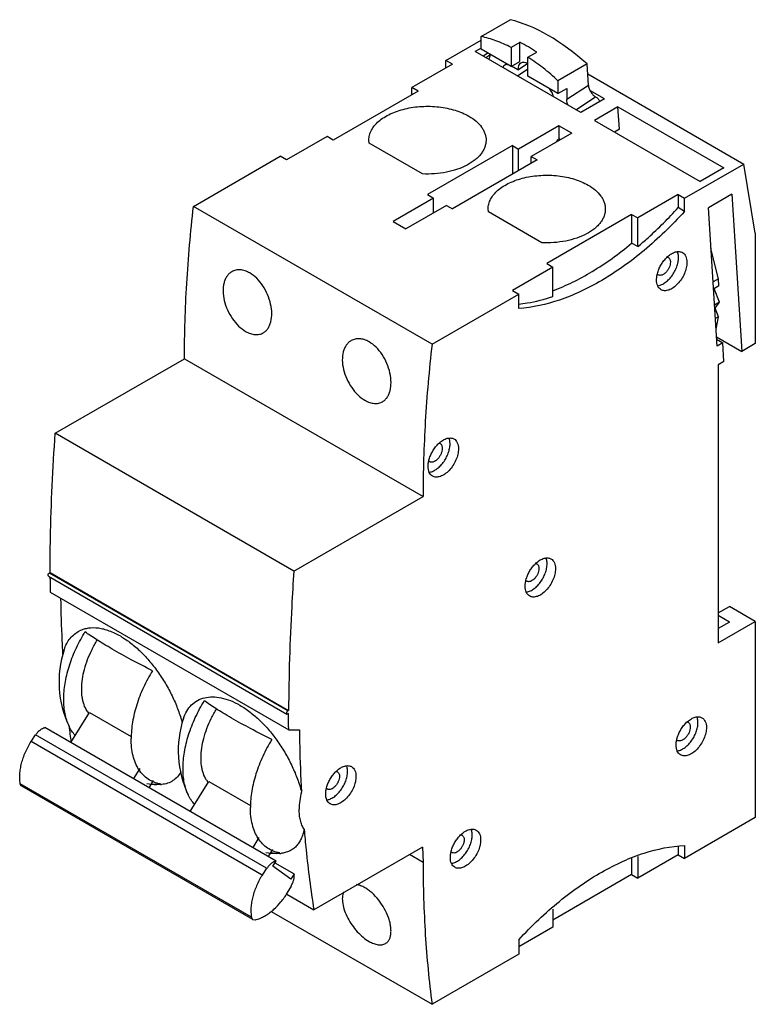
# Model space of a CAD drawing. Header units: millimetres. Extents: x 11 to 89, y 18 to 121.
import ezdxf

# ---------------------------------------------------------------- set-up
doc = ezdxf.new("R2010")
doc.units = ezdxf.units.MM
doc.header["$LTSCALE"] = 9.081365
doc.layers.get('0').update_dxf_attribs({"linetype": 'CONTINUOUS'})

msp = doc.modelspace()

# ---------------------------------------------------------------- linework, layer by layer
at = {"color": 7, "linetype": 'Continuous'}
for p, q in [((59.84, 119.71), (62.89, 121.46)), ((56.15, 117.18), (59.84, 119.31)), ((59.84, 118.37), (59.84, 119.71)), ((63.91, 119.09), (62.99, 118.56)), ((63.9, 117.08), (63.91, 119.09)), ((59.84, 118.49), (59.21, 118.13)), ((70.31, 111.72), (59.21, 118.13)), ((62.99, 116.55), (59.84, 118.37)), ((60.56, 117.96), (60.07, 117.64)), ((60.32, 117.49), (60.76, 117.78)), ((60.76, 117.73), (60.76, 117.84)), ((62.99, 118.56), (62.99, 116.55)), ((64.75, 117.54), (65.67, 118.07)), ((56.82, 116.79), (52.58, 114.34)), ((56.15, 116.4), (56.15, 117.18)), ((56.82, 116.79), (56.15, 117.18)), ((62.99, 116.55), (63.9, 117.08)), ((63.69, 116.2), (64.69, 116.86)), ((64.75, 115.53), (64.75, 117.54)), ((70.95, 116.82), (67.9, 115.06)), ((71.09, 114.57), (70.95, 116.82)), ((63.69, 116.2), (63.03, 116.58)), ((63.64, 115.58), (64.75, 116.31)), ((71.02, 115.77), (87.4, 106.32)), ((67.9, 113.72), (64.75, 115.53)), ((67.9, 115.06), (67.9, 113.72)), ((53.22, 113.98), (44.31, 108.83)), ((52.58, 113.61), (52.58, 114.34)), ((53.22, 113.98), (52.58, 114.34)), ((67.9, 113.72), (68.82, 114.25)), ((71.09, 114.57), (68.82, 113.08)), ((68.82, 114.25), (68.82, 113.08)), ((72.79, 113.15), (71.26, 114.03)), ((69.79, 112.02), (71.85, 113.38)), ((72.79, 113.15), (70.31, 111.72)), ((74.2, 112.33), (71.73, 110.9)), ((74.35, 109.97), (74.2, 112.33)), ((74.2, 112.33), (85.3, 105.92)), ((71.73, 110.9), (82.83, 104.5)), ((68, 110.34), (63.75, 107.89)), ((69.34, 109.57), (65.1, 107.12)), ((68, 110.34), (68, 108.98)), ((69.34, 109.57), (68, 110.34)), ((74.35, 109.97), (73.85, 109.68)), ((43.67, 109.2), (39.43, 106.75)), ((44.31, 108.83), (43.67, 109.2)), ((48.08, 108.53), (48.06, 108.83)), ((53.69, 105.29), (48.08, 108.53)), ((68.16, 108.88), (68, 108.98)), ((63.12, 108.26), (54.21, 103.12)), ((63.12, 108.26), (63.12, 105.25)), ((63.12, 108.26), (63.75, 107.89)), ((63.75, 105.61), (63.75, 107.89)), ((29.66, 101.88), (38.76, 107.14)), ((39.43, 106.75), (38.76, 107.14)), ((65.73, 106.75), (56.82, 101.61)), ((65.1, 106.38), (65.1, 107.12)), ((65.1, 107.12), (65.73, 106.75)), ((81.18, 102.73), (87.4, 106.32)), ((85.3, 105.92), (82.83, 104.5)), ((88.61, 99.09), (87.4, 106.32)), ((54.84, 102.75), (50.6, 100.3)), ((54.21, 103.12), (54.84, 102.75)), ((54.84, 101.2), (54.84, 102.75)), ((80.51, 103.12), (76.27, 100.67)), ((80.51, 103.12), (80.51, 101.75)), ((80.51, 103.12), (81.18, 102.73)), ((81.18, 101.36), (81.18, 102.73)), ((86.16, 103.15), (83.69, 101.72)), ((86.16, 103.15), (87.19, 86.68)), ((54.69, 87.43), (29.66, 101.88)), ((56.19, 101.97), (51.95, 99.52)), ((56.19, 101.97), (56.82, 101.61)), ((60.6, 101.31), (60.57, 101.61)), ((66.2, 98.07), (60.6, 101.31)), ((81.18, 101.36), (80.51, 101.75)), ((84.59, 87.22), (83.69, 101.72)), ((50.6, 100.3), (51.95, 99.52)), ((75.63, 101.03), (66.72, 95.89)), ((75.63, 101.03), (75.63, 98.02)), ((75.63, 101.03), (76.27, 100.67)), ((76.27, 97.66), (76.27, 100.67)), ((88.61, 99.09), (88.61, 87.5)), ((76.27, 97.66), (75.63, 98.02)), ((84.74, 94.29), (83.95, 97.48)), ((67.36, 95.52), (63.12, 93.07)), ((66.72, 95.89), (67.36, 95.52)), ((67.36, 92.44), (67.36, 95.52)), ((84.74, 94.29), (84.17, 93.97)), ((84.79, 93.54), (84.74, 94.29)), ((63.12, 93.07), (63.79, 92.69)), ((84.79, 93.54), (84.22, 93.21)), ((84.33, 93.15), (84.23, 93.09)), ((84.33, 93.15), (84.32, 93.27)), ((84.86, 91.82), (84.33, 93.15)), ((54.69, 87.43), (63.79, 92.69)), ((63.79, 91.17), (63.79, 92.69)), ((84.86, 91.82), (84.32, 91.52)), ((84.38, 91.21), (84.35, 91.19)), ((84.38, 91.21), (84.86, 91.82)), ((84.75, 90.31), (84.38, 91.21)), ((84.75, 90.31), (84.41, 90.12)), ((84.49, 88.99), (84.75, 90.31)), ((84.54, 88.21), (84.49, 88.99)), ((84.54, 88.21), (87.19, 86.68)), ((84.55, 87.94), (85.19, 87.57)), ((85.19, 87.57), (84.59, 87.22)), ((85.32, 85.6), (85.19, 87.57)), ((88.61, 87.5), (87.19, 86.68)), ((15.16, 78.08), (28.72, 85.91)), ((28.72, 85.91), (53.75, 71.46)), ((85.32, 85.6), (84.72, 85.26)), ((84.72, 85.26), (84.72, 56.11)), ((40.19, 63.63), (15.16, 78.08)), ((40.19, 63.63), (53.75, 71.46)), ((14.44, 63.1), (14.4, 63.19)), ((14.44, 63.1), (39.47, 48.64)), ((14.54, 63.43), (14.61, 63.47)), ((39.57, 48.98), (14.54, 63.43)), ((14.61, 63.47), (39.64, 49.02)), ((14.61, 62.8), (14.61, 63)), ((14.62, 61.43), (39.65, 46.98)), ((84.72, 59.25), (85.89, 59.92)), ((88.61, 58.35), (85.89, 59.92)), ((85.89, 58.29), (84.72, 58.96)), ((84.72, 56.11), (88.61, 58.35)), ((85.89, 58.29), (84.72, 57.62)), ((88.61, 58.35), (88.61, 37.78)), ((16.78, 45.66), (18.74, 48.8)), ((18.74, 48.8), (23.12, 46.27)), ((39.43, 48.73), (39.47, 48.64)), ((39.47, 48.64), (39.57, 48.65)), ((39.57, 48.98), (39.64, 49.02)), ((39.64, 48.7), (39.57, 48.65)), ((39.64, 48.35), (39.64, 48.7)), ((12.62, 45.75), (13.07, 46.47)), ((37.32, 32.47), (13.07, 46.47)), ((38.33, 33.22), (14.08, 47.22)), ((39.65, 46.98), (40.78, 46.99)), ((36.87, 31.75), (12.62, 45.75)), ((24.02, 42.91), (23.36, 41.86)), ((35.74, 27.33), (11.48, 41.33)), ((25.01, 40.91), (25.47, 41.65)), ((29.3, 38.43), (31.26, 41.57)), ((31.26, 41.57), (35.64, 39.04)), ((35.89, 27.07), (11.64, 41.08)), ((88.61, 37.78), (81.18, 33.49)), ((36.53, 35.69), (35.88, 34.63)), ((37.53, 33.68), (37.99, 34.42)), ((53.7, 34.69), (42.29, 28.1)), ((53.7, 34.69), (53.75, 33.07)), ((80.51, 34.7), (80.51, 33.88)), ((81.18, 34.85), (81.18, 33.49)), ((38, 32.68), (38.33, 33.22)), ((53.75, 33.07), (52.33, 33.89)), ((75.63, 33.55), (75.63, 31.79)), ((80.51, 33.88), (76.27, 31.43)), ((76.27, 33.7), (76.27, 31.43)), ((80.51, 33.88), (81.18, 33.49)), ((37.32, 32.47), (36.87, 31.75)), ((37.37, 32.44), (37.32, 32.47)), ((39.88, 31.32), (38, 32.68)), ((38.21, 33.02), (40.21, 31.86)), ((40.21, 31.86), (39.88, 31.32)), ((75.63, 31.79), (67.36, 27.02)), ((75.63, 31.79), (76.27, 31.43)), ((39.5, 29.85), (39.95, 30.57)), ((39.95, 30.57), (39.9, 30.6)), ((39.44, 29.75), (42.29, 28.1)), ((37.82, 27.93), (54.69, 18.19)), ((67.36, 28.18), (67.36, 26.28)), ((35.89, 27.07), (36.13, 27.05)), ((67.36, 26.28), (63.79, 24.22)), ((63.79, 24.96), (63.79, 23.45)), ((63.79, 23.45), (54.69, 18.19))]:
    msp.add_line(p, q, dxfattribs=at)
for centre, radius, start, end in [((56.06, 103.47), 17.48, 59.9866, 63.3352), ((55.17, 101.95), 19.24, 56.9284, 59.965), ((34.31, 139.41), 45.4, 317.1817, 317.8983), ((81.25, 94.08), 3.01, 167.2761, 167.9324), ((55.35, 76.68), 0.375, 60.067, 72.8522), ((57.24, 74.53), 2.97, 167.4759, 168.857), ((216.74, 62.8), 202.13, 179.9994, 180.3868), ((67.46, 61.95), 3.01, 167.2761, 167.9324), ((32.36, 48.55), 16.55, 148.243, 148.8982), ((26.35, 52.02), 10.8, 161.8329, 205.46), ((20.86, 50.4), 2.78, 211.7314, 217.3368), ((20.78, 50.34), 2.68, 217.3545, 218.1284), ((38.86, 44.8), 10.8, 161.8287, 205.46), ((81.37, 47.44), 0.375, 60.0649, 72.8471), ((138.11, 61.34), 122.31, 186.5691, 187.3479), ((83.26, 45.3), 2.97, 167.4759, 168.8554), ((26.35, 52.02), 10.8, 261.4925, 267.1687), ((33.38, 43.18), 2.78, 211.7314, 217.3368), ((33.3, 43.12), 2.68, 217.3545, 218.1284), ((25.74, 49.13), 7.84, 266.5729, 273.3874), ((26.01, 44.42), 3.19, 273.5604, 275.4611), ((46.53, 40.15), 3.01, 167.2714, 167.9273), ((38.86, 44.8), 10.8, 261.4925, 267.1687), ((59.61, 33.49), 3.01, 167.2761, 167.9324), ((38.25, 41.9), 7.84, 266.5729, 273.3874), ((38.52, 37.2), 3.19, 273.5594, 275.448)]:
    msp.add_arc(centre, radius, start, end, dxfattribs=at)
for centre, major_axis, ratio, start_param, end_param in [((67.85, 104.56), (-10.62, 16.2), 0.535815, 5.169679, 5.7677), ((64.79, 115.57), (-0.77, 1.35), 0.577994, 5.533016, 7.071665)]:
    msp.add_ellipse(centre, major_axis=major_axis, ratio=ratio, start_param=start_param, end_param=end_param, dxfattribs=at)
for points, knots in [([(62.99, 118.56), (62.47, 118.82), (61.44, 119.27), (60.37, 119.59), (59.84, 119.71)], [0, 0, 0, 0, 0.516587, 1, 1, 1, 1]), ([(60.76, 117.73), (60.76, 117.69), (60.75, 117.61), (60.72, 117.49), (60.68, 117.4), (60.64, 117.34), (60.61, 117.32)], [0, 0, 0, 0, 0.284059, 0.543812, 0.78067, 1, 1, 1, 1]), ([(62.15, 116.44), (62.16, 116.47), (62.17, 116.53), (62.21, 116.61), (62.26, 116.68), (62.3, 116.71), (62.33, 116.73)], [0, 0, 0, 0, 0.276075, 0.531665, 0.770869, 1, 1, 1, 1]), ([(62.33, 116.73), (62.35, 116.74), (62.39, 116.76), (62.48, 116.79), (62.56, 116.79), (62.61, 116.78)], [0, 0, 0, 0, 0.237725, 0.480151, 1, 1, 1, 1]), ([(67.9, 115.06), (67.4, 115.53), (66.39, 116.4), (65.3, 117.19), (64.75, 117.54)], [0, 0, 0, 0, 0.511626, 1, 1, 1, 1]), ([(67.42, 113.39), (67.41, 113.47), (67.37, 113.63), (67.27, 113.86), (67.14, 114.07), (67.03, 114.2), (66.97, 114.26)], [0, 0, 0, 0, 0.240231, 0.494158, 0.751121, 1, 1, 1, 1]), ([(71.09, 114.57), (71.1, 114.52), (71.11, 114.41), (71.16, 114.24), (71.24, 114.06), (71.33, 113.9), (71.45, 113.74), (71.57, 113.59), (71.71, 113.47), (71.8, 113.41), (71.85, 113.38)], [0, 0, 0, 0, 0.111457, 0.233109, 0.362239, 0.495591, 0.629553, 0.760464, 0.884933, 1, 1, 1, 1]), ([(68.96, 112.5), (68.91, 112.59), (68.85, 112.78), (68.82, 112.98), (68.82, 113.08)], [0, 0, 0, 0, 0.524709, 1, 1, 1, 1]), ([(71.85, 113.38), (71.9, 113.35), (71.99, 113.29), (72.11, 113.17), (72.22, 113.03), (72.29, 112.93), (72.31, 112.87)], [0, 0, 0, 0, 0.227778, 0.476104, 0.736641, 1, 1, 1, 1]), ([(48.06, 108.83), (48.06, 109.01), (48.11, 109.37), (48.31, 109.88), (48.65, 110.38), (49.1, 110.83), (49.66, 111.24), (50.32, 111.6), (51.06, 111.89), (52.15, 112.21), (53.61, 112.42), (55.11, 112.37), (56.27, 112.19), (57.1, 111.98), (57.86, 111.7), (58.34, 111.47), (58.56, 111.34)], [0, 0, 0, 0, 0.042848, 0.087444, 0.135236, 0.187159, 0.243622, 0.304595, 0.36971, 0.438336, 0.582563, 0.729599, 0.801603, 0.871216, 0.937611, 1, 1, 1, 1]), ([(58.56, 111.34), (58.83, 111.19), (59.32, 110.85), (59.82, 110.32), (60.1, 109.87), (60.25, 109.53), (60.34, 109.18), (60.36, 108.95), (60.36, 108.83)], [0, 0, 0, 0, 0.289379, 0.54831, 0.66774, 0.781766, 0.891905, 1, 1, 1, 1]), ([(60.36, 108.83), (60.36, 108.71), (60.33, 108.46), (60.23, 108.09), (60.07, 107.74), (59.84, 107.39), (59.55, 107.06), (59.08, 106.64), (58.35, 106.17), (57.33, 105.74), (56.18, 105.44), (54.95, 105.28), (54.11, 105.27), (53.69, 105.29)], [0, 0, 0, 0, 0.044525, 0.089982, 0.137205, 0.186875, 0.239476, 0.295308, 0.416855, 0.551004, 0.695342, 0.846394, 1, 1, 1, 1]), ([(60.57, 101.61), (60.57, 101.78), (60.62, 102.14), (60.83, 102.66), (61.16, 103.15), (61.61, 103.6), (62.17, 104.01), (62.83, 104.37), (63.57, 104.67), (64.66, 104.98), (66.13, 105.19), (67.62, 105.15), (68.79, 104.96), (69.61, 104.75), (70.38, 104.48), (70.85, 104.24), (71.07, 104.12)], [0, 0, 0, 0, 0.042848, 0.087444, 0.135236, 0.187159, 0.243622, 0.304595, 0.36971, 0.438336, 0.582563, 0.729599, 0.801603, 0.871216, 0.937611, 1, 1, 1, 1]), ([(71.07, 104.12), (71.34, 103.96), (71.83, 103.62), (72.33, 103.1), (72.61, 102.65), (72.76, 102.31), (72.85, 101.96), (72.87, 101.72), (72.87, 101.61)], [0, 0, 0, 0, 0.289379, 0.54831, 0.66774, 0.781766, 0.891905, 1, 1, 1, 1]), ([(28.72, 85.91), (28.72, 88.53), (28.88, 93.87), (29.35, 99.19), (29.66, 101.88)], [0, 0, 0, 0, 0.491885, 1, 1, 1, 1]), ([(81.18, 101.36), (80.51, 100.62), (79.15, 99.21), (77, 97.27), (74.79, 95.56), (72.56, 94.11), (70.32, 92.93), (67.46, 91.77), (65.24, 91.27), (63.79, 91.17)], [0, 0, 0, 0, 0.145343, 0.286097, 0.421375, 0.550549, 0.67313, 0.788875, 1, 1, 1, 1]), ([(72.87, 101.61), (72.87, 101.48), (72.85, 101.23), (72.75, 100.87), (72.58, 100.51), (72.36, 100.17), (72.07, 99.84), (71.6, 99.41), (70.87, 98.95), (69.85, 98.52), (68.7, 98.22), (67.47, 98.06), (66.63, 98.05), (66.2, 98.07)], [0, 0, 0, 0, 0.044525, 0.089982, 0.137205, 0.186875, 0.239476, 0.295308, 0.416855, 0.551004, 0.695342, 0.846394, 1, 1, 1, 1]), ([(76.27, 97.66), (76.64, 97.96), (78.12, 99.25), (79.52, 100.65), (80.51, 101.75)], [0, 0, 0, 0, 0.243816, 1, 1, 1, 1]), ([(67.35, 93.03), (68.06, 93.3), (69.47, 93.91), (71.55, 95.05), (73.63, 96.43), (74.97, 97.47), (75.63, 98.02)], [0, 0, 0, 0, 0.231861, 0.476183, 0.732547, 1, 1, 1, 1]), ([(79.41, 96.61), (79.54, 96.73), (79.8, 96.93), (80.16, 97.09), (80.44, 97.15), (80.63, 97.15), (80.81, 97.12), (80.92, 97.07), (80.97, 97.04)], [0, 0, 0, 0, 0.301823, 0.566724, 0.685238, 0.795458, 0.899428, 1, 1, 1, 1]), ([(80.55, 96.52), (80.55, 96.57), (80.54, 96.76), (80.51, 96.95), (80.46, 97.08)], [0, 0, 0, 0, 0.267744, 1, 1, 1, 1]), ([(78.33, 93.55), (78.46, 93.56), (78.73, 93.64), (79.12, 93.85), (79.5, 94.17), (79.85, 94.57), (80.14, 95.03), (80.37, 95.53), (80.51, 96.03), (80.55, 96.36), (80.55, 96.52)], [0, 0, 0, 0, 0.097673, 0.209742, 0.334973, 0.469748, 0.609082, 0.747379, 0.879252, 1, 1, 1, 1]), ([(78.41, 95.07), (78.46, 95.22), (78.58, 95.51), (78.81, 95.92), (79.09, 96.29), (79.3, 96.51), (79.41, 96.61)], [0, 0, 0, 0, 0.250895, 0.506171, 0.758273, 1, 1, 1, 1]), ([(79.39, 96.55), (79.4, 96.55), (79.43, 96.54), (79.46, 96.52), (79.48, 96.51)], [0, 0, 0, 0, 0.252921, 1, 1, 1, 1]), ([(79.48, 96.51), (79.52, 96.49), (79.58, 96.44), (79.65, 96.33), (79.69, 96.19), (79.7, 96.09), (79.7, 96.03)], [0, 0, 0, 0, 0.217723, 0.450872, 0.710467, 1, 1, 1, 1]), ([(80.97, 97.04), (81.04, 97), (81.18, 96.88), (81.33, 96.64), (81.41, 96.34), (81.43, 96.13), (81.43, 96.01)], [0, 0, 0, 0, 0.217769, 0.450904, 0.710375, 1, 1, 1, 1]), ([(33.69, 95.03), (33.59, 94.98), (33.4, 94.84), (33.17, 94.56), (32.98, 94.23), (32.8, 93.71), (32.73, 92.95), (32.86, 91.98), (33.2, 91), (33.71, 90.1), (34.35, 89.33), (34.87, 88.93), (35.13, 88.77)], [0, 0, 0, 0, 0.046206, 0.094206, 0.14503, 0.199345, 0.318985, 0.452147, 0.593891, 0.73729, 0.874829, 1, 1, 1, 1]), ([(35.57, 94.9), (35.41, 94.99), (35.09, 95.14), (34.58, 95.25), (34.11, 95.22), (33.82, 95.11), (33.69, 95.03)], [0, 0, 0, 0, 0.279828, 0.535464, 0.772198, 1, 1, 1, 1]), ([(78.32, 94.74), (78.32, 94.77), (78.35, 94.88), (78.38, 94.99), (78.41, 95.07)], [0, 0, 0, 0, 0.245859, 1, 1, 1, 1]), ([(79.7, 96.03), (79.7, 95.94), (79.67, 95.75), (79.58, 95.48), (79.44, 95.21), (79.25, 94.97), (79.04, 94.79), (78.83, 94.67), (78.64, 94.64), (78.51, 94.66), (78.46, 94.68), (78.43, 94.69)], [0, 0, 0, 0, 0.128741, 0.270422, 0.417626, 0.562027, 0.695753, 0.813068, 0.912471, 0.957121, 1, 1, 1, 1]), ([(81.43, 96.01), (81.43, 95.82), (81.38, 95.42), (81.18, 94.82), (80.87, 94.25), (80.47, 93.75), (80.03, 93.35), (79.63, 93.13), (79.31, 93.05), (79.09, 93.03), (78.89, 93.06), (78.77, 93.11), (78.72, 93.14)], [0, 0, 0, 0, 0.128689, 0.270284, 0.417439, 0.561781, 0.695449, 0.812711, 0.864675, 0.912508, 0.957139, 1, 1, 1, 1]), ([(36.98, 88.62), (37.08, 88.68), (37.26, 88.81), (37.48, 89.08), (37.66, 89.41), (37.83, 89.93), (37.91, 90.69), (37.78, 91.66), (37.46, 92.64), (36.97, 93.56), (36.34, 94.34), (35.83, 94.75), (35.57, 94.9)], [0, 0, 0, 0, 0.044937, 0.091893, 0.142033, 0.196065, 0.316144, 0.450388, 0.593103, 0.736992, 0.874629, 1, 1, 1, 1]), ([(78.25, 94.17), (78.25, 94.22), (78.25, 94.4), (78.28, 94.57), (78.31, 94.71)], [0, 0, 0, 0, 0.238556, 1, 1, 1, 1]), ([(78.72, 93.14), (78.64, 93.19), (78.5, 93.3), (78.35, 93.55), (78.27, 93.84), (78.25, 94.06), (78.25, 94.17)], [0, 0, 0, 0, 0.217769, 0.450904, 0.710375, 1, 1, 1, 1]), ([(78.43, 94.69), (78.42, 94.7), (78.38, 94.72), (78.35, 94.76), (78.33, 94.78)], [0, 0, 0, 0, 0.246959, 1, 1, 1, 1]), ([(63.78, 91.62), (64.08, 91.66), (65.29, 91.83), (66.48, 92.14), (67.36, 92.44)], [0, 0, 0, 0, 0.240802, 1, 1, 1, 1]), ([(35.13, 88.77), (35.29, 88.68), (35.61, 88.53), (36.1, 88.42), (36.57, 88.44), (36.86, 88.55), (36.98, 88.62)], [0, 0, 0, 0, 0.283754, 0.540588, 0.775676, 1, 1, 1, 1]), ([(46.2, 87.81), (46.1, 87.75), (45.92, 87.61), (45.68, 87.34), (45.5, 87.01), (45.32, 86.48), (45.24, 85.72), (45.37, 84.76), (45.71, 83.78), (46.23, 82.87), (46.87, 82.1), (47.38, 81.7), (47.65, 81.55)], [0, 0, 0, 0, 0.046206, 0.094206, 0.14503, 0.199346, 0.318985, 0.452147, 0.593891, 0.73729, 0.874829, 1, 1, 1, 1]), ([(48.08, 87.67), (47.92, 87.77), (47.6, 87.92), (47.1, 88.02), (46.62, 87.99), (46.33, 87.88), (46.2, 87.81)], [0, 0, 0, 0, 0.279827, 0.535464, 0.772198, 1, 1, 1, 1]), ([(49.5, 81.39), (49.59, 81.45), (49.77, 81.59), (50, 81.85), (50.17, 82.18), (50.35, 82.7), (50.42, 83.46), (50.3, 84.43), (49.98, 85.42), (49.49, 86.34), (48.86, 87.12), (48.35, 87.52), (48.08, 87.67)], [0, 0, 0, 0, 0.044938, 0.091893, 0.142033, 0.196065, 0.316144, 0.450388, 0.593104, 0.736992, 0.874629, 1, 1, 1, 1]), ([(54.69, 87.43), (54.38, 84.74), (53.91, 79.42), (53.75, 74.08), (53.75, 71.46)], [0, 0, 0, 0, 0.508115, 1, 1, 1, 1]), ([(47.65, 81.55), (47.81, 81.45), (48.13, 81.31), (48.62, 81.19), (49.09, 81.22), (49.37, 81.32), (49.5, 81.39)], [0, 0, 0, 0, 0.283754, 0.540588, 0.775676, 1, 1, 1, 1]), ([(14.61, 63.47), (14.62, 64.67), (14.67, 69.55), (14.9, 74.42), (15.16, 78.08)], [0, 0, 0, 0, 0.246372, 1, 1, 1, 1]), ([(55.47, 77.09), (55.6, 77.2), (55.85, 77.39), (56.26, 77.57), (56.6, 77.61), (56.84, 77.56), (56.95, 77.52), (56.99, 77.49)], [0, 0, 0, 0, 0.301306, 0.565918, 0.794248, 0.898764, 1, 1, 1, 1]), ([(56.58, 76.97), (56.58, 77.02), (56.57, 77.21), (56.53, 77.4), (56.49, 77.53)], [0, 0, 0, 0, 0.267744, 1, 1, 1, 1]), ([(56.99, 77.49), (57.07, 77.45), (57.21, 77.33), (57.35, 77.09), (57.44, 76.79), (57.46, 76.57), (57.46, 76.46)], [0, 0, 0, 0, 0.217769, 0.450904, 0.710375, 1, 1, 1, 1]), ([(54.36, 74), (54.49, 74.01), (54.76, 74.08), (55.15, 74.3), (55.53, 74.62), (55.88, 75.02), (56.17, 75.48), (56.4, 75.98), (56.54, 76.48), (56.58, 76.81), (56.58, 76.97)], [0, 0, 0, 0, 0.097673, 0.209742, 0.334973, 0.469748, 0.609082, 0.747379, 0.879252, 1, 1, 1, 1]), ([(54.43, 75.49), (54.48, 75.64), (54.6, 75.94), (54.84, 76.37), (55.13, 76.76), (55.35, 76.99), (55.47, 77.09)], [0, 0, 0, 0, 0.250971, 0.50673, 0.759021, 1, 1, 1, 1]), ([(55.76, 76.5), (55.76, 76.41), (55.74, 76.21), (55.64, 75.92), (55.49, 75.64), (55.29, 75.39), (55.08, 75.2), (54.88, 75.09), (54.73, 75.05), (54.62, 75.04), (54.52, 75.06), (54.46, 75.08), (54.44, 75.1)], [0, 0, 0, 0, 0.128685, 0.270304, 0.417444, 0.561782, 0.695449, 0.812713, 0.86468, 0.912509, 0.957139, 1, 1, 1, 1]), ([(57.46, 76.46), (57.46, 76.27), (57.41, 75.86), (57.21, 75.27), (56.9, 74.7), (56.5, 74.19), (56.06, 73.8), (55.66, 73.58), (55.34, 73.5), (55.12, 73.48), (54.92, 73.51), (54.8, 73.56), (54.74, 73.59)], [0, 0, 0, 0, 0.128689, 0.270284, 0.417439, 0.561781, 0.695449, 0.812711, 0.864675, 0.912508, 0.957139, 1, 1, 1, 1]), ([(55.54, 77), (55.57, 76.98), (55.64, 76.93), (55.71, 76.81), (55.75, 76.66), (55.76, 76.56), (55.76, 76.5)], [0, 0, 0, 0, 0.217723, 0.450872, 0.710467, 1, 1, 1, 1]), ([(54.34, 75.18), (54.35, 75.2), (54.37, 75.31), (54.4, 75.41), (54.43, 75.49)], [0, 0, 0, 0, 0.246028, 1, 1, 1, 1]), ([(54.28, 74.62), (54.28, 74.66), (54.28, 74.82), (54.3, 74.99), (54.33, 75.11)], [0, 0, 0, 0, 0.239328, 1, 1, 1, 1]), ([(54.74, 73.59), (54.67, 73.63), (54.53, 73.75), (54.38, 73.99), (54.3, 74.29), (54.28, 74.51), (54.28, 74.62)], [0, 0, 0, 0, 0.217769, 0.450904, 0.710375, 1, 1, 1, 1]), ([(54.44, 75.1), (54.43, 75.1), (54.39, 75.13), (54.36, 75.15), (54.34, 75.18)], [0, 0, 0, 0, 0.247572, 1, 1, 1, 1]), ([(64.54, 61.42), (64.67, 61.44), (64.94, 61.51), (65.33, 61.72), (65.71, 62.04), (66.06, 62.44), (66.35, 62.91), (66.58, 63.4), (66.72, 63.9), (66.76, 64.23), (66.76, 64.39)], [0, 0, 0, 0, 0.097673, 0.209742, 0.334973, 0.469748, 0.609082, 0.747379, 0.879252, 1, 1, 1, 1]), ([(64.62, 62.94), (64.67, 63.09), (64.79, 63.38), (65.02, 63.79), (65.3, 64.16), (65.51, 64.38), (65.62, 64.48)], [0, 0, 0, 0, 0.250895, 0.506171, 0.758273, 1, 1, 1, 1]), ([(65.6, 64.42), (65.61, 64.42), (65.64, 64.41), (65.67, 64.4), (65.69, 64.38)], [0, 0, 0, 0, 0.252921, 1, 1, 1, 1]), ([(65.62, 64.48), (65.75, 64.6), (66.01, 64.8), (66.37, 64.96), (66.65, 65.02), (66.84, 65.02), (67.02, 64.99), (67.12, 64.94), (67.17, 64.91)], [0, 0, 0, 0, 0.301823, 0.566724, 0.685238, 0.795458, 0.899428, 1, 1, 1, 1]), ([(65.69, 64.38), (65.73, 64.36), (65.79, 64.31), (65.86, 64.2), (65.9, 64.06), (65.91, 63.96), (65.91, 63.9)], [0, 0, 0, 0, 0.217723, 0.450872, 0.710467, 1, 1, 1, 1]), ([(66.76, 64.39), (66.76, 64.44), (66.75, 64.63), (66.71, 64.82), (66.67, 64.95)], [0, 0, 0, 0, 0.267744, 1, 1, 1, 1]), ([(67.17, 64.91), (67.25, 64.87), (67.39, 64.75), (67.54, 64.51), (67.62, 64.21), (67.64, 64), (67.64, 63.88)], [0, 0, 0, 0, 0.217769, 0.450904, 0.710375, 1, 1, 1, 1]), ([(14.4, 63.19), (14.4, 63.21), (14.4, 63.26), (14.44, 63.33), (14.48, 63.39), (14.52, 63.42), (14.54, 63.43)], [0, 0, 0, 0, 0.237247, 0.500007, 0.762763, 1, 1, 1, 1]), ([(40.19, 63.63), (40.11, 62.4), (39.8, 57.53), (39.66, 52.66), (39.64, 49.02)], [0, 0, 0, 0, 0.25363, 1, 1, 1, 1]), ([(65.91, 63.9), (65.91, 63.81), (65.88, 63.62), (65.79, 63.35), (65.65, 63.08), (65.46, 62.85), (65.25, 62.66), (65.04, 62.54), (64.85, 62.51), (64.72, 62.53), (64.67, 62.55), (64.64, 62.57)], [0, 0, 0, 0, 0.128741, 0.270422, 0.417626, 0.562027, 0.695753, 0.813068, 0.912471, 0.957121, 1, 1, 1, 1]), ([(67.64, 63.88), (67.64, 63.69), (67.59, 63.29), (67.39, 62.69), (67.08, 62.12), (66.68, 61.62), (66.24, 61.22), (65.84, 61), (65.52, 60.92), (65.3, 60.9), (65.1, 60.93), (64.98, 60.98), (64.92, 61.02)], [0, 0, 0, 0, 0.128689, 0.270284, 0.417439, 0.561781, 0.695449, 0.812711, 0.864675, 0.912508, 0.957139, 1, 1, 1, 1]), ([(64.46, 62.05), (64.46, 62.09), (64.46, 62.27), (64.49, 62.45), (64.52, 62.58)], [0, 0, 0, 0, 0.238556, 1, 1, 1, 1]), ([(64.92, 61.02), (64.85, 61.06), (64.71, 61.18), (64.56, 61.42), (64.48, 61.72), (64.46, 61.93), (64.46, 62.05)], [0, 0, 0, 0, 0.217769, 0.450904, 0.710375, 1, 1, 1, 1]), ([(64.53, 62.61), (64.53, 62.64), (64.56, 62.75), (64.59, 62.86), (64.62, 62.94)], [0, 0, 0, 0, 0.245859, 1, 1, 1, 1]), ([(64.64, 62.57), (64.63, 62.57), (64.59, 62.6), (64.56, 62.63), (64.54, 62.65)], [0, 0, 0, 0, 0.246959, 1, 1, 1, 1]), ([(15.96, 54.93), (15.93, 55.41), (15.84, 57.36), (15.78, 59.31), (15.75, 60.77)], [0, 0, 0, 0, 0.24778, 1, 1, 1, 1]), ([(16.04, 50.15), (16.04, 50.71), (16.15, 51.88), (16.57, 53.63), (17.25, 55.4), (17.85, 56.54), (18.19, 57.1)], [0, 0, 0, 0, 0.228121, 0.474769, 0.734331, 1, 1, 1, 1]), ([(16.09, 55.39), (16.16, 55.61), (16.33, 56.03), (16.7, 56.58), (17.16, 57.04), (17.52, 57.26), (17.7, 57.35)], [0, 0, 0, 0, 0.266777, 0.518349, 0.760516, 1, 1, 1, 1]), ([(22.02, 56.79), (21.64, 57), (21.06, 57.28), (20.26, 57.53), (19.53, 57.67), (18.81, 57.68), (18.15, 57.54), (17.85, 57.42), (17.7, 57.35)], [0, 0, 0, 0, 0.290913, 0.42507, 0.551825, 0.785094, 0.894195, 1, 1, 1, 1]), ([(21.13, 55.45), (20.84, 55.62), (20.29, 55.94), (19.52, 56.42), (18.86, 56.85), (18.46, 57.13), (18.29, 57.26)], [0, 0, 0, 0, 0.300504, 0.569849, 0.804087, 1, 1, 1, 1]), ([(18.5, 48.94), (18.36, 49.15), (18.2, 49.51), (18.06, 50.01), (17.95, 50.58), (17.91, 51.34), (17.99, 52.32), (18.21, 53.34), (18.54, 54.38), (19, 55.41), (19.37, 56.07), (19.57, 56.4)], [0, 0, 0, 0, 0.095032, 0.146058, 0.199573, 0.314162, 0.438511, 0.571355, 0.710802, 0.854539, 1, 1, 1, 1]), ([(22.02, 56.79), (22.39, 56.57), (23.12, 56.08), (24.15, 55.18), (25.12, 54.13), (26.02, 52.96), (26.82, 51.7), (27.51, 50.39), (28.07, 49.06), (28.36, 48.15), (28.48, 47.7)], [0, 0, 0, 0, 0.112, 0.231919, 0.357976, 0.488051, 0.619736, 0.750551, 0.878077, 1, 1, 1, 1]), ([(25.36, 53.18), (24.61, 53.56), (23.19, 54.29), (21.79, 55.07), (21.13, 55.45)], [0, 0, 0, 0, 0.523847, 1, 1, 1, 1]), ([(25.36, 53.18), (25.01, 52.61), (24.38, 51.45), (23.67, 49.64), (23.23, 47.84), (23.12, 46.64), (23.12, 46.07)], [0, 0, 0, 0, 0.265542, 0.525285, 0.772074, 1, 1, 1, 1]), ([(16.6, 47.38), (16.41, 47.78), (16.2, 48.45), (16.07, 49.39), (16.04, 49.9), (16.04, 50.15)], [0, 0, 0, 0, 0.470792, 0.72815, 1, 1, 1, 1]), ([(28.56, 42.93), (28.56, 43.5), (28.67, 44.7), (29.12, 46.49), (29.82, 48.3), (30.45, 49.47), (30.8, 50.04)], [0, 0, 0, 0, 0.227926, 0.474715, 0.734459, 1, 1, 1, 1]), ([(28.6, 48.16), (28.69, 48.44), (28.92, 48.95), (29.42, 49.61), (30.07, 50.09), (30.83, 50.38), (31.69, 50.47), (32.61, 50.36), (33.58, 50.06), (34.22, 49.74), (34.53, 49.56)], [0, 0, 0, 0, 0.121336, 0.234699, 0.344581, 0.456207, 0.574557, 0.703402, 0.845008, 1, 1, 1, 1]), ([(33.65, 48.22), (33.35, 48.39), (32.8, 48.72), (32.03, 49.19), (31.37, 49.62), (30.98, 49.9), (30.8, 50.04)], [0, 0, 0, 0, 0.300504, 0.569849, 0.804087, 1, 1, 1, 1]), ([(31.01, 41.72), (30.88, 41.93), (30.72, 42.28), (30.58, 42.78), (30.47, 43.35), (30.43, 44.12), (30.51, 45.09), (30.72, 46.11), (31.06, 47.15), (31.51, 48.18), (31.88, 48.85), (32.09, 49.17)], [0, 0, 0, 0, 0.095032, 0.146058, 0.199573, 0.314162, 0.438511, 0.571355, 0.710802, 0.854539, 1, 1, 1, 1]), ([(34.53, 49.56), (34.9, 49.35), (35.63, 48.85), (36.66, 47.96), (37.64, 46.91), (38.54, 45.74), (39.34, 44.48), (40.03, 43.16), (40.59, 41.83), (40.88, 40.93), (40.99, 40.48)], [0, 0, 0, 0, 0.112, 0.231919, 0.357976, 0.488051, 0.619736, 0.750551, 0.878078, 1, 1, 1, 1]), ([(39.47, 48.87), (39.46, 48.86), (39.44, 48.82), (39.43, 48.77), (39.43, 48.73)], [0, 0, 0, 0, 0.267039, 1, 1, 1, 1]), ([(39.57, 48.98), (39.56, 48.97), (39.52, 48.95), (39.49, 48.91), (39.47, 48.87)], [0, 0, 0, 0, 0.228782, 1, 1, 1, 1]), ([(37.87, 45.95), (37.13, 46.33), (35.71, 47.07), (34.31, 47.84), (33.65, 48.22)], [0, 0, 0, 0, 0.523847, 1, 1, 1, 1]), ([(39.65, 46.98), (39.65, 47.1), (39.64, 47.29), (39.64, 47.58), (39.64, 47.92), (39.64, 48.18), (39.64, 48.35)], [0, 0, 0, 0, 0.249333, 0.436861, 0.624824, 1, 1, 1, 1]), ([(80.38, 44.76), (80.51, 44.78), (80.78, 44.85), (81.17, 45.07), (81.55, 45.38), (81.89, 45.79), (82.19, 46.25), (82.41, 46.74), (82.56, 47.24), (82.59, 47.57), (82.59, 47.73)], [0, 0, 0, 0, 0.097673, 0.209742, 0.334973, 0.469748, 0.609082, 0.747379, 0.879252, 1, 1, 1, 1]), ([(80.45, 46.25), (80.5, 46.41), (80.62, 46.71), (80.86, 47.14), (81.15, 47.52), (81.37, 47.75), (81.49, 47.85)], [0, 0, 0, 0, 0.25097, 0.506729, 0.75902, 1, 1, 1, 1]), ([(81.49, 47.85), (81.62, 47.96), (81.87, 48.15), (82.28, 48.33), (82.62, 48.37), (82.86, 48.33), (82.96, 48.28), (83.01, 48.25)], [0, 0, 0, 0, 0.301308, 0.56592, 0.79425, 0.898765, 1, 1, 1, 1]), ([(81.55, 47.77), (81.59, 47.75), (81.66, 47.69), (81.73, 47.57), (81.77, 47.43), (81.78, 47.32), (81.78, 47.26)], [0, 0, 0, 0, 0.217728, 0.450867, 0.710459, 1, 1, 1, 1]), ([(82.59, 47.73), (82.59, 47.78), (82.59, 47.97), (82.55, 48.16), (82.5, 48.29)], [0, 0, 0, 0, 0.267744, 1, 1, 1, 1]), ([(83.01, 48.25), (83.09, 48.21), (83.23, 48.09), (83.37, 47.85), (83.46, 47.55), (83.48, 47.34), (83.48, 47.22)], [0, 0, 0, 0, 0.217769, 0.450904, 0.710375, 1, 1, 1, 1]), ([(13.12, 46.45), (13.17, 46.53), (13.29, 46.7), (13.49, 46.91), (13.71, 47.07), (13.86, 47.15), (13.94, 47.18)], [0, 0, 0, 0, 0.274726, 0.537726, 0.781256, 1, 1, 1, 1]), ([(13.94, 47.18), (13.95, 47.19), (13.99, 47.2), (14.04, 47.21), (14.08, 47.22)], [0, 0, 0, 0, 0.258188, 1, 1, 1, 1]), ([(17.24, 46.4), (17.12, 46.54), (16.87, 46.86), (16.68, 47.2), (16.6, 47.38)], [0, 0, 0, 0, 0.488681, 1, 1, 1, 1]), ([(40.78, 46.99), (40.78, 46.44), (40.82, 44.27), (40.9, 42.1), (40.99, 40.48)], [0, 0, 0, 0, 0.252472, 1, 1, 1, 1]), ([(81.78, 47.26), (81.78, 47.17), (81.75, 46.97), (81.66, 46.68), (81.51, 46.4), (81.31, 46.16), (81.1, 45.96), (80.87, 45.84), (80.68, 45.8), (80.54, 45.82), (80.48, 45.85), (80.45, 45.86)], [0, 0, 0, 0, 0.128742, 0.270425, 0.417638, 0.562044, 0.695762, 0.813069, 0.91247, 0.95712, 1, 1, 1, 1]), ([(83.48, 47.22), (83.48, 47.03), (83.42, 46.63), (83.22, 46.03), (82.91, 45.46), (82.52, 44.96), (82.08, 44.56), (81.67, 44.34), (81.36, 44.26), (81.14, 44.24), (80.94, 44.27), (80.82, 44.32), (80.76, 44.36)], [0, 0, 0, 0, 0.128689, 0.270284, 0.417439, 0.561781, 0.695449, 0.812711, 0.864675, 0.912508, 0.957139, 1, 1, 1, 1]), ([(11.48, 41.33), (11.45, 41.5), (11.42, 41.83), (11.43, 42.36), (11.5, 42.91), (11.62, 43.48), (11.79, 44.06), (12.1, 44.83), (12.39, 45.39), (12.62, 45.75)], [0, 0, 0, 0, 0.105445, 0.218171, 0.33762, 0.463015, 0.593279, 0.727147, 1, 1, 1, 1]), ([(26.2, 41.3), (25.97, 41.34), (25.52, 41.46), (24.9, 41.78), (24.36, 42.24), (23.91, 42.81), (23.55, 43.5), (23.3, 44.28), (23.15, 45.15), (23.12, 45.76), (23.12, 46.07)], [0, 0, 0, 0, 0.113094, 0.223905, 0.335745, 0.451875, 0.57493, 0.706735, 0.848363, 1, 1, 1, 1]), ([(37.87, 45.95), (37.52, 45.39), (36.9, 44.22), (36.19, 42.41), (35.74, 40.61), (35.63, 39.42), (35.63, 38.85)], [0, 0, 0, 0, 0.265542, 0.525285, 0.772074, 1, 1, 1, 1]), ([(80.3, 45.39), (80.3, 45.43), (80.3, 45.59), (80.32, 45.75), (80.35, 45.87)], [0, 0, 0, 0, 0.239327, 1, 1, 1, 1]), ([(80.36, 45.94), (80.37, 45.97), (80.39, 46.07), (80.42, 46.18), (80.45, 46.25)], [0, 0, 0, 0, 0.246028, 1, 1, 1, 1]), ([(80.45, 45.86), (80.44, 45.87), (80.41, 45.89), (80.38, 45.92), (80.36, 45.94)], [0, 0, 0, 0, 0.247588, 1, 1, 1, 1]), ([(80.76, 44.36), (80.69, 44.4), (80.55, 44.52), (80.4, 44.76), (80.31, 45.06), (80.3, 45.27), (80.3, 45.39)], [0, 0, 0, 0, 0.217769, 0.450904, 0.710375, 1, 1, 1, 1]), ([(28.34, 42.58), (28.24, 42.4), (28, 42.04), (27.52, 41.63), (26.95, 41.35), (26.53, 41.27), (26.31, 41.25)], [0, 0, 0, 0, 0.2559, 0.499766, 0.743698, 1, 1, 1, 1]), ([(29.11, 40.15), (28.92, 40.56), (28.71, 41.23), (28.58, 42.17), (28.56, 42.67), (28.56, 42.93)], [0, 0, 0, 0, 0.470792, 0.72815, 1, 1, 1, 1]), ([(43.61, 39.63), (43.74, 39.64), (44.01, 39.71), (44.4, 39.93), (44.78, 40.25), (45.13, 40.65), (45.42, 41.11), (45.65, 41.6), (45.79, 42.1), (45.83, 42.44), (45.83, 42.6)], [0, 0, 0, 0, 0.097673, 0.209742, 0.334973, 0.469748, 0.609082, 0.747379, 0.879252, 1, 1, 1, 1]), ([(43.69, 41.15), (43.74, 41.29), (43.86, 41.58), (44.09, 41.99), (44.37, 42.36), (44.58, 42.59), (44.69, 42.69)], [0, 0, 0, 0, 0.250892, 0.506166, 0.758268, 1, 1, 1, 1]), ([(44.67, 42.62), (44.68, 42.62), (44.71, 42.61), (44.74, 42.6), (44.76, 42.59)], [0, 0, 0, 0, 0.252925, 1, 1, 1, 1]), ([(44.69, 42.69), (44.82, 42.8), (45.08, 43), (45.44, 43.17), (45.72, 43.22), (45.91, 43.23), (46.09, 43.19), (46.2, 43.15), (46.25, 43.12)], [0, 0, 0, 0, 0.301827, 0.566732, 0.685245, 0.795463, 0.899431, 1, 1, 1, 1]), ([(44.76, 42.59), (44.8, 42.57), (44.86, 42.51), (44.93, 42.4), (44.97, 42.26), (44.98, 42.16), (44.98, 42.11)], [0, 0, 0, 0, 0.217751, 0.450899, 0.710472, 1, 1, 1, 1]), ([(45.83, 42.6), (45.83, 42.65), (45.82, 42.84), (45.79, 43.02), (45.74, 43.15)], [0, 0, 0, 0, 0.267744, 1, 1, 1, 1]), ([(46.25, 43.12), (46.32, 43.07), (46.46, 42.96), (46.61, 42.72), (46.69, 42.42), (46.71, 42.2), (46.71, 42.09)], [0, 0, 0, 0, 0.217769, 0.450904, 0.710375, 1, 1, 1, 1]), ([(11.64, 41.08), (11.62, 41.09), (11.58, 41.12), (11.53, 41.18), (11.5, 41.25), (11.49, 41.31), (11.48, 41.33)], [0, 0, 0, 0, 0.22754, 0.465246, 0.721336, 1, 1, 1, 1]), ([(44.98, 42.11), (44.98, 42.02), (44.95, 41.83), (44.86, 41.55), (44.72, 41.28), (44.53, 41.05), (44.33, 40.87), (44.11, 40.75), (43.93, 40.71), (43.8, 40.73), (43.74, 40.75), (43.71, 40.77)], [0, 0, 0, 0, 0.128738, 0.270413, 0.417612, 0.56201, 0.695736, 0.813053, 0.912461, 0.957115, 1, 1, 1, 1]), ([(46.71, 42.09), (46.71, 41.89), (46.66, 41.49), (46.46, 40.9), (46.15, 40.32), (45.75, 39.82), (45.31, 39.43), (44.91, 39.21), (44.59, 39.12), (44.38, 39.11), (44.17, 39.14), (44.05, 39.19), (44, 39.22)], [0, 0, 0, 0, 0.128689, 0.270284, 0.417439, 0.561781, 0.695449, 0.812711, 0.864675, 0.912508, 0.957139, 1, 1, 1, 1]), ([(26.21, 41.24), (26.17, 41.23), (26.04, 41.23), (25.91, 41.23), (25.82, 41.23)], [0, 0, 0, 0, 0.24526, 1, 1, 1, 1]), ([(40.99, 40.48), (40.91, 40.17), (40.79, 39.57), (40.75, 38.95), (40.75, 38.66)], [0, 0, 0, 0, 0.517087, 1, 1, 1, 1]), ([(43.53, 40.25), (43.53, 40.29), (43.54, 40.47), (43.56, 40.65), (43.59, 40.78)], [0, 0, 0, 0, 0.238552, 1, 1, 1, 1]), ([(43.6, 40.82), (43.6, 40.84), (43.63, 40.95), (43.66, 41.06), (43.69, 41.15)], [0, 0, 0, 0, 0.245863, 1, 1, 1, 1]), ([(43.71, 40.77), (43.7, 40.77), (43.66, 40.8), (43.63, 40.83), (43.61, 40.86)], [0, 0, 0, 0, 0.24699, 1, 1, 1, 1]), ([(29.76, 39.18), (29.63, 39.32), (29.39, 39.63), (29.2, 39.97), (29.11, 40.15)], [0, 0, 0, 0, 0.488681, 1, 1, 1, 1]), ([(44, 39.22), (43.92, 39.26), (43.78, 39.38), (43.64, 39.62), (43.55, 39.92), (43.53, 40.14), (43.53, 40.25)], [0, 0, 0, 0, 0.217769, 0.450904, 0.710375, 1, 1, 1, 1]), ([(38.72, 34.07), (38.49, 34.11), (38.04, 34.23), (37.42, 34.56), (36.88, 35.01), (36.43, 35.59), (36.07, 36.27), (35.82, 37.06), (35.66, 37.93), (35.63, 38.53), (35.63, 38.85)], [0, 0, 0, 0, 0.113094, 0.223905, 0.335745, 0.451875, 0.57493, 0.706735, 0.848363, 1, 1, 1, 1]), ([(41.27, 36.56), (41.18, 36.69), (41.03, 37), (40.86, 37.5), (40.77, 38.06), (40.75, 38.45), (40.75, 38.66)], [0, 0, 0, 0, 0.224578, 0.465127, 0.723434, 1, 1, 1, 1]), ([(41.27, 36.56), (41.24, 36.38), (41.15, 36.03), (40.97, 35.55), (40.73, 35.13), (40.44, 34.76), (40.1, 34.47), (39.72, 34.24), (39.29, 34.09), (38.98, 34.03), (38.83, 34.02)], [0, 0, 0, 0, 0.14407, 0.278757, 0.405208, 0.525409, 0.641969, 0.757884, 0.876272, 1, 1, 1, 1]), ([(41.27, 36.56), (41.33, 35.84), (41.6, 33.01), (41.96, 30.19), (42.29, 28.1)], [0, 0, 0, 0, 0.253644, 1, 1, 1, 1]), ([(57.77, 36.03), (57.89, 36.14), (58.16, 36.34), (58.52, 36.51), (58.8, 36.56), (58.99, 36.57), (59.17, 36.53), (59.27, 36.49), (59.32, 36.46)], [0, 0, 0, 0, 0.301823, 0.566724, 0.685238, 0.795458, 0.899428, 1, 1, 1, 1]), ([(58.91, 35.94), (58.91, 35.99), (58.9, 36.18), (58.86, 36.36), (58.82, 36.49)], [0, 0, 0, 0, 0.267744, 1, 1, 1, 1]), ([(59.32, 36.46), (59.4, 36.41), (59.54, 36.3), (59.69, 36.06), (59.77, 35.76), (59.79, 35.54), (59.79, 35.43)], [0, 0, 0, 0, 0.217769, 0.450904, 0.710375, 1, 1, 1, 1]), ([(56.69, 32.97), (56.82, 32.98), (57.09, 33.05), (57.48, 33.27), (57.86, 33.59), (58.21, 33.99), (58.5, 34.45), (58.73, 34.95), (58.87, 35.44), (58.91, 35.78), (58.91, 35.94)], [0, 0, 0, 0, 0.097673, 0.209742, 0.334973, 0.469748, 0.609082, 0.747379, 0.879252, 1, 1, 1, 1]), ([(56.77, 34.49), (56.82, 34.63), (56.94, 34.92), (57.17, 35.33), (57.44, 35.71), (57.66, 35.93), (57.77, 36.03)], [0, 0, 0, 0, 0.250895, 0.506171, 0.758273, 1, 1, 1, 1]), ([(58.06, 35.45), (58.06, 35.36), (58.03, 35.17), (57.94, 34.89), (57.79, 34.63), (57.61, 34.39), (57.4, 34.21), (57.19, 34.09), (57, 34.05), (56.87, 34.07), (56.82, 34.1), (56.79, 34.11)], [0, 0, 0, 0, 0.128741, 0.270422, 0.417626, 0.562027, 0.695753, 0.813068, 0.912471, 0.957121, 1, 1, 1, 1]), ([(59.79, 35.43), (59.79, 35.24), (59.74, 34.83), (59.54, 34.24), (59.23, 33.67), (58.83, 33.16), (58.39, 32.77), (57.99, 32.55), (57.67, 32.46), (57.45, 32.45), (57.25, 32.48), (57.13, 32.53), (57.07, 32.56)], [0, 0, 0, 0, 0.128689, 0.270284, 0.417439, 0.561781, 0.695449, 0.812711, 0.864675, 0.912508, 0.957139, 1, 1, 1, 1]), ([(57.75, 35.96), (57.76, 35.96), (57.79, 35.95), (57.82, 35.94), (57.84, 35.93)], [0, 0, 0, 0, 0.252921, 1, 1, 1, 1]), ([(57.84, 35.93), (57.87, 35.91), (57.94, 35.85), (58.01, 35.74), (58.05, 35.6), (58.06, 35.5), (58.06, 35.45)], [0, 0, 0, 0, 0.217723, 0.450872, 0.710467, 1, 1, 1, 1]), ([(56.61, 33.59), (56.61, 33.63), (56.61, 33.81), (56.64, 33.99), (56.67, 34.12)], [0, 0, 0, 0, 0.238556, 1, 1, 1, 1]), ([(56.68, 34.16), (56.68, 34.18), (56.71, 34.3), (56.74, 34.41), (56.77, 34.49)], [0, 0, 0, 0, 0.245859, 1, 1, 1, 1]), ([(56.79, 34.11), (56.78, 34.12), (56.74, 34.14), (56.71, 34.17), (56.69, 34.2)], [0, 0, 0, 0, 0.246959, 1, 1, 1, 1]), ([(63.79, 24.96), (64.46, 25.69), (65.84, 27.09), (68, 28.99), (70.21, 30.66), (72.44, 32.08), (74.68, 33.22), (77.53, 34.33), (79.75, 34.78), (81.18, 34.85)], [0, 0, 0, 0, 0.145725, 0.286706, 0.422072, 0.551214, 0.673671, 0.789236, 1, 1, 1, 1]), ([(38.19, 33.18), (38.11, 33.15), (37.96, 33.07), (37.74, 32.9), (37.54, 32.69), (37.42, 32.53), (37.37, 32.44)], [0, 0, 0, 0, 0.218692, 0.462255, 0.725311, 1, 1, 1, 1]), ([(38.33, 33.22), (38.32, 33.21), (38.27, 33.21), (38.23, 33.19), (38.19, 33.18)], [0, 0, 0, 0, 0.242143, 1, 1, 1, 1]), ([(38.72, 34.01), (38.69, 34.01), (38.56, 34), (38.43, 34), (38.33, 34.01)], [0, 0, 0, 0, 0.24526, 1, 1, 1, 1]), ([(53.75, 33.07), (53.75, 30.54), (53.9, 25.57), (54.37, 20.61), (54.69, 18.19)], [0, 0, 0, 0, 0.509328, 1, 1, 1, 1]), ([(57.07, 32.56), (57, 32.6), (56.86, 32.72), (56.71, 32.96), (56.63, 33.26), (56.61, 33.48), (56.61, 33.59)], [0, 0, 0, 0, 0.217769, 0.450904, 0.710375, 1, 1, 1, 1]), ([(36.87, 31.75), (36.65, 31.39), (36.35, 30.83), (36.05, 30.05), (35.87, 29.48), (35.75, 28.91), (35.68, 28.36), (35.68, 27.83), (35.71, 27.49), (35.74, 27.33)], [0, 0, 0, 0, 0.272853, 0.406721, 0.536985, 0.66238, 0.781829, 0.894555, 1, 1, 1, 1]), ([(39.9, 30.6), (39.97, 30.71), (40.08, 30.92), (40.19, 31.25), (40.24, 31.56), (40.23, 31.77), (40.21, 31.86)], [0, 0, 0, 0, 0.274868, 0.539981, 0.784235, 1, 1, 1, 1]), ([(45.4, 30), (45.33, 29.82), (45.27, 29.52), (45.28, 29.09), (45.33, 28.61), (45.5, 27.98), (45.84, 27.22), (46.29, 26.48), (46.83, 25.8), (47.42, 25.23), (47.86, 24.91), (48.08, 24.79)], [0, 0, 0, 0, 0.09372, 0.146506, 0.203176, 0.326968, 0.461689, 0.602256, 0.742781, 0.877194, 1, 1, 1, 1]), ([(47.65, 30.42), (47.5, 30.5), (47.21, 30.64), (46.9, 30.73), (46.75, 30.75)], [0, 0, 0, 0, 0.528224, 1, 1, 1, 1]), ([(49.8, 24.56), (49.88, 24.61), (50.03, 24.73), (50.2, 24.97), (50.32, 25.26), (50.38, 25.6), (50.39, 25.99), (50.35, 26.4), (50.26, 26.85), (50.06, 27.48), (49.7, 28.26), (49.12, 29.12), (48.54, 29.76), (48.04, 30.17), (47.78, 30.34), (47.65, 30.42)], [0, 0, 0, 0, 0.039141, 0.080036, 0.124573, 0.173956, 0.228693, 0.288766, 0.353758, 0.422947, 0.569966, 0.721189, 0.867243, 0.935771, 1, 1, 1, 1]), ([(36.51, 27.16), (36.65, 27.21), (36.92, 27.33), (37.32, 27.56), (37.72, 27.84), (38.25, 28.28), (38.87, 28.93), (39.3, 29.53), (39.5, 29.85)], [0, 0, 0, 0, 0.10612, 0.21889, 0.337873, 0.462539, 0.725443, 1, 1, 1, 1]), ([(35.74, 27.33), (35.74, 27.3), (35.75, 27.25), (35.79, 27.18), (35.83, 27.12), (35.87, 27.09), (35.89, 27.07)], [0, 0, 0, 0, 0.278664, 0.534754, 0.77246, 1, 1, 1, 1]), ([(36.13, 27.05), (36.16, 27.05), (36.29, 27.09), (36.42, 27.13), (36.51, 27.16)], [0, 0, 0, 0, 0.244047, 1, 1, 1, 1]), ([(48.08, 24.79), (48.24, 24.7), (48.55, 24.55), (49.01, 24.42), (49.38, 24.42), (49.63, 24.48), (49.75, 24.53), (49.8, 24.56)], [0, 0, 0, 0, 0.300705, 0.564071, 0.793053, 0.898321, 1, 1, 1, 1])]:
    msp.add_open_spline(points, degree=3, knots=knots, dxfattribs=at)

doc.saveas('drawing.dxf')
